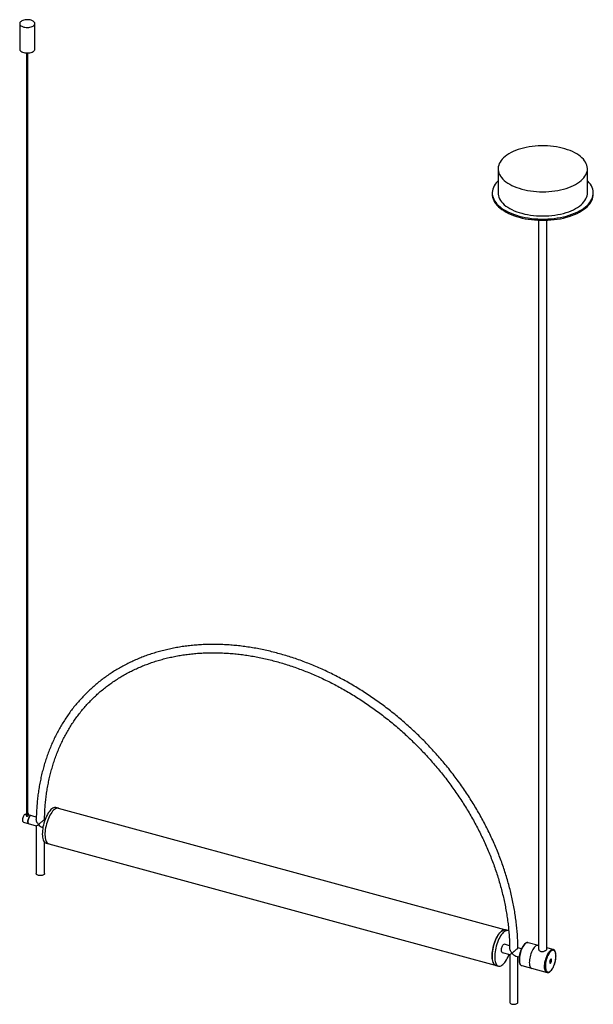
# Paper-space layout '_Trimétrica' of a CAD drawing. Header units: inches. Extents: x -17 to 20.9, y -7.8 to 57.4.
import ezdxf

# ---------------------------------------------------------------- set-up
doc = ezdxf.new("R2010")
doc.units = ezdxf.units.IN
doc.header["$MEASUREMENT"] = 0

psp = doc.layouts.new('_Trimétrica')

# ---------------------------------------------------------------- linework, layer by layer
at = {"color": 7, "linetype": 'Continuous', "lineweight": 25}
for p, q in [((-17.039, 57.141), (-17.039, 55.453)), ((-16.039, 55.453), (-16.039, 57.141)), ((-16.579, 55.196), (-16.579, 4.832)), ((-16.5, 4.832), (-16.5, 55.196)), ((14.629, 47.53), (14.629, 45.927)), ((20.539, 45.927), (20.539, 47.53)), ((14.239, 45.927), (14.239, 45.841)), ((20.929, 45.841), (20.929, 45.927)), ((17.308, 44.124), (17.308, -4.113)), ((17.859, -4.114), (17.859, 44.124)), ((-14.478, 5.2), (-14.652, 5.247)), ((-16.618, 4.802), (-16.641, 4.808)), ((-16.618, 4.832), (-16.618, 4.729)), ((-16.461, 4.729), (-16.461, 4.832)), ((-15.939, 4.617), (-16.461, 4.759)), ((15.077, -2.838), (-14.479, 5.195)), ((-16.786, 4.276), (-15.943, 4.047)), ((-15.944, 4.048), (-15.944, 0.884)), ((-15.539, 3.938), (-15.504, 3.928)), ((-15.359, 4.46), (-15.396, 4.47)), ((-15.393, 0.884), (-15.393, 2.953)), ((-15.293, 2.891), (-15.118, 2.844)), ((-15.117, 2.848), (14.439, -5.185)), ((15.293, -2.891), (15.118, -2.844)), ((15.388, -3.896), (15.045, -3.803)), ((16.607, -3.697), (16.604, -3.697)), ((17.308, -3.888), (16.607, -3.697)), ((14.9, -4.335), (15.395, -4.47)), ((15.393, -4.469), (15.393, -7.633)), ((16.166, -4.108), (15.939, -4.046)), ((18.278, -4.152), (17.859, -4.038)), ((18.271, -4.15), (18.278, -4.152)), ((14.478, -5.2), (14.652, -5.247)), ((15.798, -4.579), (16.021, -4.64)), ((15.944, -7.633), (15.944, -4.619)), ((18.075, -4.869), (18.073, -4.85)), ((16.194, -5.217), (17.865, -5.671))]:
    psp.add_line(p, q, dxfattribs=at)
at = {"color": 7, "linetype": 'Continuous', "lineweight": 25, "flags": 128}
for points in [[(-16.773, 56.913), (-16.695, 56.896), (-16.612, 56.886), (-16.527, 56.884), (-16.443, 56.889), (-16.362, 56.901), (-16.285, 56.919), (-16.216, 56.945), (-16.156, 56.976), (-16.107, 57.011), (-16.071, 57.051), (-16.048, 57.093), (-16.039, 57.136), (-16.045, 57.18), (-16.065, 57.223), (-16.098, 57.263), (-16.145, 57.299), (-16.202, 57.331), (-16.269, 57.358), (-16.344, 57.378), (-16.425, 57.392), (-16.509, 57.398), (-16.594, 57.397), (-16.677, 57.389), (-16.756, 57.373), (-16.829, 57.351), (-16.894, 57.323), (-16.948, 57.289), (-16.991, 57.252), (-17.021, 57.211), (-17.037, 57.168), (-17.038, 57.124), (-17.025, 57.081), (-16.999, 57.04), (-16.959, 57.001), (-16.907, 56.967), (-16.844, 56.937), (-16.773, 56.913)], [(-17.039, 55.453), (-17.038, 55.436), (-17.025, 55.392), (-16.999, 55.351), (-16.959, 55.312), (-16.907, 55.278), (-16.844, 55.248), (-16.773, 55.225)], [(-16.773, 55.225), (-16.695, 55.208), (-16.612, 55.198), (-16.527, 55.195), (-16.443, 55.2), (-16.362, 55.212), (-16.285, 55.231), (-16.216, 55.256), (-16.156, 55.287), (-16.107, 55.323), (-16.071, 55.362), (-16.048, 55.404), (-16.039, 55.448), (-16.039, 55.453)], [(16.205, 46.184), (16.388, 46.138), (16.578, 46.099), (16.772, 46.066), (16.97, 46.041), (17.171, 46.023), (17.373, 46.012), (17.577, 46.008), (17.781, 46.011), (17.984, 46.022), (18.185, 46.04), (18.383, 46.065), (18.578, 46.097), (18.767, 46.135), (18.951, 46.181), (19.129, 46.232), (19.299, 46.29), (19.461, 46.354), (19.614, 46.424), (19.757, 46.499), (19.89, 46.578), (20.012, 46.662), (20.122, 46.751), (20.221, 46.843), (20.307, 46.938), (20.379, 47.036), (20.439, 47.137), (20.485, 47.239), (20.517, 47.343), (20.535, 47.448), (20.539, 47.553), (20.528, 47.658), (20.504, 47.762), (20.466, 47.865), (20.414, 47.967), (20.349, 48.066), (20.271, 48.163), (20.179, 48.257), (20.076, 48.348), (19.96, 48.434), (19.834, 48.517), (19.696, 48.594), (19.548, 48.667), (19.391, 48.734), (19.226, 48.795), (19.052, 48.851), (18.872, 48.9), (18.685, 48.942), (18.494, 48.978), (18.297, 49.007), (18.098, 49.029), (17.896, 49.043), (17.692, 49.051), (17.488, 49.051), (17.285, 49.044), (17.083, 49.03), (16.883, 49.008), (16.687, 48.98), (16.495, 48.945), (16.308, 48.902), (16.127, 48.854), (15.953, 48.799), (15.787, 48.738), (15.629, 48.671), (15.481, 48.599), (15.343, 48.522), (15.215, 48.44), (15.099, 48.353), (14.995, 48.263), (14.903, 48.169), (14.823, 48.073), (14.757, 47.973), (14.704, 47.872), (14.666, 47.769), (14.64, 47.664), (14.629, 47.559), (14.633, 47.454), (14.65, 47.35), (14.681, 47.246), (14.726, 47.143), (14.784, 47.043), (14.856, 46.944), (14.941, 46.849), (15.039, 46.757), (15.148, 46.668), (15.269, 46.584), (15.402, 46.504), (15.544, 46.428), (15.697, 46.359), (15.858, 46.294), (16.028, 46.236), (16.205, 46.184)], [(14.629, 46.734), (14.601, 46.706), (14.509, 46.605), (14.43, 46.501), (14.365, 46.395), (14.313, 46.286), (14.274, 46.177), (14.25, 46.066), (14.239, 45.954), (14.243, 45.843), (14.26, 45.732), (14.292, 45.621), (14.337, 45.512), (14.396, 45.405), (14.469, 45.3), (14.554, 45.197), (14.652, 45.098), (14.762, 45.002), (14.885, 44.909), (15.018, 44.822), (15.162, 44.738), (15.317, 44.66), (15.481, 44.587), (15.654, 44.52), (15.835, 44.458), (16.023, 44.403)], [(16.023, 44.403), (16.218, 44.354), (16.418, 44.312), (16.623, 44.277), (16.833, 44.248), (17.045, 44.227), (17.26, 44.212), (17.476, 44.205), (17.693, 44.205), (17.909, 44.212), (18.124, 44.227), (18.337, 44.248), (18.546, 44.277), (18.751, 44.312), (18.952, 44.355), (19.147, 44.404), (19.335, 44.459), (19.516, 44.52), (19.688, 44.588), (19.852, 44.661), (20.007, 44.739), (20.151, 44.822), (20.284, 44.91), (20.406, 45.002), (20.517, 45.098), (20.615, 45.198), (20.7, 45.3), (20.772, 45.406), (20.831, 45.513), (20.876, 45.622), (20.908, 45.732), (20.925, 45.844), (20.928, 45.955), (20.918, 46.067), (20.893, 46.178), (20.855, 46.287), (20.803, 46.396), (20.737, 46.502), (20.658, 46.606), (20.566, 46.707), (20.539, 46.734)], [(14.239, 45.841), (14.243, 45.757), (14.26, 45.646), (14.292, 45.535), (14.337, 45.426), (14.396, 45.319), (14.469, 45.214), (14.554, 45.111), (14.652, 45.012), (14.762, 44.916), (14.885, 44.824), (15.018, 44.736), (15.162, 44.653), (15.317, 44.574), (15.481, 44.501), (15.654, 44.434), (15.835, 44.373), (16.023, 44.318)], [(14.629, 45.927), (14.633, 45.852), (14.65, 45.747), (14.681, 45.643), (14.726, 45.541), (14.784, 45.44), (14.856, 45.342), (14.941, 45.246), (15.039, 45.154), (15.148, 45.065), (15.269, 44.981), (15.402, 44.901), (15.544, 44.826), (15.697, 44.756), (15.858, 44.691), (16.028, 44.633), (16.205, 44.581)], [(16.023, 44.318), (16.218, 44.269), (16.418, 44.226), (16.623, 44.191), (16.833, 44.162), (17.045, 44.141), (17.26, 44.126), (17.476, 44.119), (17.693, 44.119), (17.909, 44.127), (18.124, 44.141), (18.337, 44.163), (18.546, 44.191), (18.751, 44.227), (18.952, 44.269), (19.147, 44.318), (19.335, 44.373), (19.516, 44.435), (19.688, 44.502), (19.852, 44.575), (20.007, 44.653), (20.151, 44.737), (20.284, 44.824), (20.406, 44.917), (20.517, 45.013), (20.615, 45.112), (20.7, 45.215), (20.772, 45.32), (20.831, 45.427), (20.876, 45.536), (20.908, 45.647), (20.925, 45.758), (20.929, 45.841)], [(16.205, 44.581), (16.388, 44.535), (16.578, 44.496), (16.772, 44.464), (16.97, 44.438), (17.171, 44.42), (17.373, 44.409), (17.577, 44.405), (17.781, 44.408), (17.984, 44.419), (18.185, 44.437), (18.383, 44.462), (18.578, 44.494), (18.767, 44.532), (18.951, 44.578), (19.129, 44.63), (19.299, 44.688), (19.461, 44.751), (19.614, 44.821), (19.757, 44.896), (19.89, 44.975), (20.012, 45.06), (20.122, 45.148), (20.221, 45.24), (20.307, 45.335), (20.379, 45.433), (20.439, 45.534), (20.485, 45.636), (20.517, 45.74), (20.535, 45.845), (20.539, 45.927)], [(-14.652, 5.247), (-14.683, 5.253), (-14.737, 5.252), (-14.794, 5.237), (-14.852, 5.209), (-14.912, 5.169), (-14.972, 5.115)], [(-16.786, 4.276), (-16.794, 4.279), (-16.814, 4.297), (-16.829, 4.327), (-16.839, 4.367), (-16.842, 4.417), (-16.839, 4.473), (-16.829, 4.532), (-16.814, 4.591), (-16.794, 4.649), (-16.769, 4.701), (-16.742, 4.745), (-16.713, 4.779), (-16.685, 4.801), (-16.658, 4.81), (-16.641, 4.808)], [(-16.579, 4.868), (-16.59, 4.864), (-16.609, 4.851), (-16.618, 4.836), (-16.615, 4.821), (-16.6, 4.807), (-16.576, 4.797)], [(-16.576, 4.797), (-16.547, 4.792), (-16.516, 4.794), (-16.489, 4.801), (-16.47, 4.814), (-16.461, 4.829), (-16.464, 4.844), (-16.479, 4.858), (-16.5, 4.868)], [(-16.558, 4.815), (-16.543, 4.812), (-16.528, 4.813), (-16.514, 4.817), (-16.504, 4.823), (-16.5, 4.831), (-16.5, 4.832)], [(-16.437, 4.182), (-16.445, 4.185), (-16.466, 4.202), (-16.481, 4.232), (-16.491, 4.273), (-16.494, 4.322), (-16.491, 4.378), (-16.481, 4.437), (-16.466, 4.497), (-16.445, 4.554), (-16.421, 4.606), (-16.394, 4.65), (-16.365, 4.684), (-16.337, 4.706), (-16.309, 4.715), (-16.293, 4.714)], [(-16.365, 4.684), (-16.394, 4.65), (-16.421, 4.606), (-16.445, 4.554), (-16.466, 4.497), (-16.481, 4.437), (-16.491, 4.378), (-16.494, 4.322), (-16.491, 4.273), (-16.481, 4.232), (-16.466, 4.202), (-16.445, 4.185), (-16.437, 4.182)], [(-14.972, 5.115), (-15.033, 5.05), (-15.093, 4.974), (-15.151, 4.888), (-15.208, 4.792), (-15.262, 4.688), (-15.312, 4.577), (-15.359, 4.461), (-15.401, 4.34), (-15.439, 4.216), (-15.471, 4.09), (-15.497, 3.964), (-15.518, 3.839), (-15.532, 3.717), (-15.54, 3.598), (-15.542, 3.486), (-15.537, 3.379), (-15.526, 3.281), (-15.508, 3.191), (-15.485, 3.112), (-15.455, 3.043), (-15.42, 2.986), (-15.381, 2.941), (-15.336, 2.909), (-15.293, 2.891)], [(-14.798, 5.068), (-14.859, 5.003), (-14.919, 4.927), (-14.977, 4.84), (-15.034, 4.745), (-15.087, 4.641), (-15.138, 4.53), (-15.185, 4.413), (-15.227, 4.292), (-15.264, 4.168), (-15.297, 4.042), (-15.323, 3.916), (-15.344, 3.792), (-15.358, 3.669), (-15.366, 3.551), (-15.368, 3.438), (-15.363, 3.332), (-15.352, 3.234), (-15.334, 3.144), (-15.311, 3.064), (-15.281, 2.996), (-15.246, 2.939), (-15.206, 2.894), (-15.162, 2.862), (-15.113, 2.843), (-15.077, 2.838)], [(-14.439, 5.185), (-14.459, 5.193), (-14.509, 5.205), (-14.563, 5.204), (-14.619, 5.19), (-14.678, 5.162), (-14.738, 5.121), (-14.798, 5.068)], [(-15.797, 0.758), (-15.848, 0.776), (-15.89, 0.799), (-15.921, 0.827), (-15.94, 0.857), (-15.944, 0.884)], [(-15.393, 0.884), (-15.393, 0.879), (-15.403, 0.847), (-15.425, 0.818), (-15.46, 0.791), (-15.505, 0.77), (-15.558, 0.754), (-15.617, 0.744), (-15.679, 0.742), (-15.74, 0.747), (-15.797, 0.758)], [(14.798, -2.976), (14.738, -3.041), (14.678, -3.117), (14.619, -3.203), (14.563, -3.299), (14.509, -3.403), (14.459, -3.514), (14.412, -3.63), (14.37, -3.751), (14.332, -3.875), (14.3, -4.001), (14.274, -4.127), (14.253, -4.252), (14.239, -4.374), (14.231, -4.493), (14.229, -4.605), (14.234, -4.712), (14.245, -4.81), (14.263, -4.9), (14.286, -4.979), (14.315, -5.048), (14.35, -5.105), (14.39, -5.15), (14.435, -5.182), (14.478, -5.2)], [(14.479, -5.195), (14.455, -5.187), (14.408, -5.16), (14.366, -5.119), (14.329, -5.065), (14.297, -5), (14.271, -4.922), (14.251, -4.834), (14.238, -4.737), (14.232, -4.631), (14.232, -4.519), (14.238, -4.4), (14.251, -4.277), (14.271, -4.151), (14.297, -4.023), (14.329, -3.895), (14.366, -3.769), (14.408, -3.646), (14.455, -3.527), (14.506, -3.414), (14.56, -3.308), (14.617, -3.211), (14.676, -3.123), (14.737, -3.045), (14.798, -2.979), (14.86, -2.926), (14.92, -2.885), (14.98, -2.857), (15.037, -2.843), (15.091, -2.843), (15.117, -2.848)], [(14.972, -3.023), (14.912, -3.088), (14.852, -3.164), (14.794, -3.251), (14.737, -3.346), (14.683, -3.45), (14.633, -3.561), (14.586, -3.678), (14.544, -3.799), (14.506, -3.923), (14.474, -4.049), (14.448, -4.175), (14.427, -4.299), (14.413, -4.422), (14.405, -4.54), (14.403, -4.653), (14.408, -4.759), (14.419, -4.858), (14.437, -4.947), (14.46, -5.027), (14.49, -5.095), (14.524, -5.152), (14.564, -5.197), (14.609, -5.229), (14.658, -5.248), (14.71, -5.254), (14.765, -5.246), (14.823, -5.225), (14.882, -5.19), (14.942, -5.143), (15.003, -5.084), (15.063, -5.014), (15.122, -4.932), (15.18, -4.841), (15.235, -4.741), (15.287, -4.634), (15.336, -4.52), (15.359, -4.46)], [(15.118, -2.844), (15.087, -2.838), (15.034, -2.839), (14.977, -2.854), (14.919, -2.882), (14.859, -2.923), (14.798, -2.976)], [(15.333, -2.908), (15.312, -2.898), (15.262, -2.886), (15.208, -2.887), (15.151, -2.901), (15.093, -2.929), (15.033, -2.97), (14.972, -3.023)], [(14.9, -4.335), (14.892, -4.332), (14.872, -4.315), (14.857, -4.285), (14.847, -4.244), (14.844, -4.195), (14.847, -4.139), (14.857, -4.08), (14.872, -4.02), (14.892, -3.963), (14.917, -3.911), (14.944, -3.867), (14.972, -3.833)], [(16.4, -3.782), (16.351, -3.836), (16.303, -3.901), (16.257, -3.976), (16.213, -4.059), (16.172, -4.15), (16.136, -4.246), (16.104, -4.346), (16.078, -4.447), (16.057, -4.549), (16.043, -4.65), (16.034, -4.746), (16.033, -4.838), (16.038, -4.923), (16.049, -5), (16.067, -5.067), (16.09, -5.123), (16.119, -5.167), (16.154, -5.198), (16.192, -5.217), (16.194, -5.217)], [(17.062, -3.962), (17.013, -4.016), (16.965, -4.081), (16.918, -4.156), (16.874, -4.239), (16.834, -4.33), (16.797, -4.426), (16.766, -4.525), (16.739, -4.627), (16.719, -4.729), (16.704, -4.829), (16.696, -4.926), (16.694, -5.018), (16.699, -5.103), (16.711, -5.18), (16.728, -5.246), (16.752, -5.302), (16.781, -5.347), (16.815, -5.378), (16.854, -5.396), (16.855, -5.397)], [(17.062, -3.962), (17.013, -4.016), (16.965, -4.081), (16.918, -4.156), (16.874, -4.239), (16.834, -4.33), (16.797, -4.426), (16.766, -4.525), (16.739, -4.627), (16.719, -4.729), (16.704, -4.829), (16.696, -4.926), (16.694, -5.018), (16.699, -5.103), (16.711, -5.18), (16.728, -5.246), (16.752, -5.302), (16.781, -5.347), (16.815, -5.378), (16.854, -5.396), (16.855, -5.397)], [(17.867, -5.672), (17.863, -5.671), (17.825, -5.653), (17.791, -5.621), (17.762, -5.577), (17.738, -5.521), (17.72, -5.454), (17.709, -5.377), (17.704, -5.292), (17.706, -5.201), (17.714, -5.104), (17.728, -5.004), (17.749, -4.902), (17.776, -4.8), (17.807, -4.7), (17.844, -4.604), (17.884, -4.513), (17.928, -4.43), (17.974, -4.355), (18.022, -4.29), (18.071, -4.236)], [(17.757, -5.254), (17.758, -5.305), (17.764, -5.385), (17.777, -5.457), (17.796, -5.518), (17.821, -5.569), (17.851, -5.608), (17.886, -5.633), (17.925, -5.646), (17.967, -5.645), (18.012, -5.63), (18.059, -5.602), (18.106, -5.562), (18.154, -5.51), (18.2, -5.446), (18.245, -5.373), (18.288, -5.292), (18.327, -5.203), (18.361, -5.11), (18.391, -5.012), (18.416, -4.913), (18.435, -4.815), (18.448, -4.718), (18.454, -4.625), (18.454, -4.537), (18.448, -4.457), (18.435, -4.385), (18.416, -4.323), (18.391, -4.273), (18.361, -4.234), (18.327, -4.208), (18.288, -4.196), (18.245, -4.197), (18.2, -4.212), (18.154, -4.239), (18.106, -4.28), (18.106, -4.28)], [(18.071, -4.236), (18.12, -4.195), (18.168, -4.166), (18.215, -4.15), (18.259, -4.148), (18.271, -4.15)], [(18.171, -4.857), (18.168, -4.822), (18.158, -4.797), (18.142, -4.786), (18.122, -4.789), (18.101, -4.807), (18.08, -4.837), (18.062, -4.876), (18.049, -4.92), (18.042, -4.964), (18.042, -5.003), (18.049, -5.034), (18.062, -5.052), (18.08, -5.056), (18.101, -5.045), (18.122, -5.021), (18.142, -4.986), (18.158, -4.944), (18.168, -4.9), (18.171, -4.857)], [(15.393, -7.633), (15.398, -7.66), (15.416, -7.69), (15.447, -7.717), (15.489, -7.741), (15.54, -7.759)], [(15.54, -7.759), (15.598, -7.77), (15.659, -7.775), (15.72, -7.773), (15.779, -7.763), (15.833, -7.747), (15.878, -7.726), (15.913, -7.699), (15.935, -7.67), (15.944, -7.638), (15.944, -7.633)]]:
    psp.add_lwpolyline(points, dxfattribs=at)
at = {"color": 7, "linetype": 'Continuous', "lineweight": 25}
for centre, radius, start, end in [((-16.556, 4.838), 0.0232, 192.96618, 266.03086), ((-16.304, 4.637), 0.0772, 81.95244, 142.74692), ((-16.129, 4.53), 0.517, 291.12752, 309.89881), ((-15.351, 4.455), 0.55, 215.79533, 249.97147), ((15.034, -3.88), 0.0772, 81.95244, 142.74692), ((16.58, -3.925), 0.229, 84.06483, 141.60592), ((17.24, -4.103), 0.227, 82.9547, 141.74465), ((15.209, -3.987), 0.517, 291.12752, 309.89881), ((15.982, -4.069), 0.542, 215.53022, 250.23658), ((19.45, -5.286), 1.694, 150.33891, 178.90869), ((18.696, -4.858), 0.826, 135.56986, 150.27588), ((17.92, -4.869), 0.155, 321.71197, 0.17765)]:
    psp.add_arc(centre, radius, start, end, dxfattribs=at)
for points, knots in [([(15.942, -4.05), (15.942, -4.009), (15.941, -3.832), (15.928, -3.516), (15.903, -3.102), (15.866, -2.687), (15.818, -2.27), (15.76, -1.851), (15.69, -1.431), (15.61, -1.009), (15.519, -0.588), (15.417, -0.165), (15.304, 0.257), (15.181, 0.679), (15.047, 1.101), (14.903, 1.521), (14.748, 1.941), (14.584, 2.36), (14.409, 2.776), (14.224, 3.191), (14.03, 3.604), (13.825, 4.014), (13.611, 4.421), (13.388, 4.825), (13.156, 5.226), (12.914, 5.624), (12.664, 6.017), (12.404, 6.406), (12.136, 6.791), (11.86, 7.171), (11.576, 7.546), (11.283, 7.916), (10.983, 8.28), (10.675, 8.639), (10.36, 8.992), (10.037, 9.338), (9.708, 9.678), (9.372, 10.012), (9.03, 10.338), (8.681, 10.657), (8.326, 10.969), (7.966, 11.274), (7.599, 11.57), (7.228, 11.859), (6.852, 12.139), (6.471, 12.411), (6.085, 12.674), (5.696, 12.929), (5.302, 13.175), (4.904, 13.411), (4.504, 13.639), (4.1, 13.857), (3.693, 14.065), (3.284, 14.263), (2.872, 14.452), (2.458, 14.631), (2.043, 14.799), (1.626, 14.958), (1.208, 15.106), (0.789, 15.243), (0.37, 15.37), (-0.05, 15.486), (-0.469, 15.592), (-0.889, 15.687), (-1.308, 15.771), (-1.726, 15.844), (-2.142, 15.906), (-2.558, 15.957), (-2.971, 15.996), (-3.382, 16.025), (-3.792, 16.043), (-4.198, 16.049), (-4.602, 16.045), (-5.002, 16.029), (-5.399, 16.002), (-5.792, 15.964), (-6.182, 15.915), (-6.566, 15.854), (-6.947, 15.783), (-7.322, 15.701), (-7.693, 15.608), (-8.058, 15.504), (-8.417, 15.39), (-8.771, 15.264), (-9.118, 15.129), (-9.459, 14.982), (-9.794, 14.826), (-10.122, 14.659), (-10.442, 14.482), (-10.756, 14.295), (-11.062, 14.098), (-11.36, 13.891), (-11.65, 13.675), (-11.933, 13.449), (-12.207, 13.214), (-12.472, 12.97), (-12.729, 12.717), (-12.978, 12.455), (-13.217, 12.184), (-13.447, 11.906), (-13.668, 11.619), (-13.879, 11.323), (-14.081, 11.02), (-14.273, 10.71), (-14.455, 10.392), (-14.627, 10.067), (-14.789, 9.734), (-14.941, 9.395), (-15.082, 9.05), (-15.213, 8.698), (-15.334, 8.34), (-15.444, 7.977), (-15.543, 7.608), (-15.631, 7.233), (-15.709, 6.854), (-15.776, 6.47), (-15.831, 6.081), (-15.876, 5.688), (-15.91, 5.291), (-15.932, 4.89), (-15.942, 4.616), (-15.943, 4.474), (-15.943, 4.468)], [0, 0, 0, 0, 0.002566, 0.011021, 0.019478, 0.027936, 0.036395, 0.044854, 0.053315, 0.061776, 0.070238, 0.0787, 0.087162, 0.095625, 0.104089, 0.112552, 0.121016, 0.12948, 0.137944, 0.146408, 0.154872, 0.163336, 0.1718, 0.180264, 0.188728, 0.197192, 0.205656, 0.21412, 0.222584, 0.231047, 0.239511, 0.247975, 0.256438, 0.264902, 0.273365, 0.281829, 0.290293, 0.298756, 0.30722, 0.315684, 0.324147, 0.332611, 0.341075, 0.349539, 0.358003, 0.366467, 0.374932, 0.383396, 0.39186, 0.400325, 0.40879, 0.417255, 0.425719, 0.434184, 0.44265, 0.451115, 0.45958, 0.468045, 0.47651, 0.484975, 0.493439, 0.501904, 0.510368, 0.518832, 0.527295, 0.535758, 0.544221, 0.552682, 0.561143, 0.569603, 0.578062, 0.586519, 0.594976, 0.603431, 0.611884, 0.620336, 0.628785, 0.637233, 0.645679, 0.654123, 0.662564, 0.671003, 0.67944, 0.687874, 0.696306, 0.704735, 0.713162, 0.721586, 0.730009, 0.738429, 0.746847, 0.755264, 0.763679, 0.772093, 0.780506, 0.788918, 0.797329, 0.805741, 0.814152, 0.822564, 0.830977, 0.839391, 0.847805, 0.856222, 0.86464, 0.873059, 0.881481, 0.889905, 0.898331, 0.90676, 0.915191, 0.923624, 0.93206, 0.940498, 0.948938, 0.95738, 0.965825, 0.974272, 0.98272, 0.99117, 0.999622, 1, 1, 1, 1]), ([(-15.392, 4.466), (-15.389, 4.597), (-15.383, 4.86), (-15.36, 5.251), (-15.327, 5.638), (-15.283, 6.02), (-15.229, 6.399), (-15.163, 6.773), (-15.087, 7.142), (-15, 7.506), (-14.902, 7.865), (-14.794, 8.218), (-14.675, 8.565), (-14.546, 8.907), (-14.407, 9.242), (-14.257, 9.57), (-14.097, 9.892), (-13.927, 10.206), (-13.747, 10.514), (-13.558, 10.814), (-13.358, 11.106), (-13.149, 11.391), (-12.931, 11.667), (-12.704, 11.935), (-12.467, 12.195), (-12.221, 12.446), (-11.967, 12.688), (-11.704, 12.921), (-11.433, 13.144), (-11.154, 13.359), (-10.867, 13.564), (-10.572, 13.759), (-10.269, 13.945), (-9.96, 14.12), (-9.643, 14.285), (-9.319, 14.441), (-8.989, 14.586), (-8.652, 14.72), (-8.309, 14.844), (-7.96, 14.958), (-7.606, 15.061), (-7.246, 15.153), (-6.881, 15.234), (-6.512, 15.305), (-6.137, 15.364), (-5.759, 15.413), (-5.376, 15.451), (-4.989, 15.477), (-4.599, 15.493), (-4.205, 15.498), (-3.809, 15.492), (-3.41, 15.475), (-3.008, 15.446), (-2.605, 15.407), (-2.199, 15.357), (-1.792, 15.296), (-1.383, 15.224), (-0.974, 15.141), (-0.564, 15.048), (-0.153, 14.944), (0.258, 14.829), (0.668, 14.703), (1.078, 14.568), (1.487, 14.421), (1.896, 14.265), (2.303, 14.098), (2.708, 13.922), (3.112, 13.735), (3.513, 13.539), (3.911, 13.333), (4.307, 13.117), (4.7, 12.892), (5.09, 12.658), (5.476, 12.415), (5.858, 12.163), (6.236, 11.903), (6.609, 11.633), (6.978, 11.356), (7.342, 11.071), (7.7, 10.777), (8.054, 10.476), (8.401, 10.168), (8.742, 9.852), (9.077, 9.529), (9.406, 9.199), (9.728, 8.863), (10.043, 8.521), (10.351, 8.172), (10.651, 7.818), (10.944, 7.458), (11.229, 7.092), (11.506, 6.722), (11.775, 6.347), (12.035, 5.967), (12.287, 5.584), (12.53, 5.196), (12.765, 4.804), (12.99, 4.409), (13.205, 4.011), (13.412, 3.61), (13.609, 3.207), (13.796, 2.801), (13.973, 2.394), (14.14, 1.984), (14.298, 1.573), (14.445, 1.162), (14.582, 0.749), (14.708, 0.336), (14.824, -0.078), (14.93, -0.491), (15.024, -0.904), (15.109, -1.316), (15.182, -1.727), (15.245, -2.137), (15.296, -2.546), (15.337, -2.953), (15.367, -3.357), (15.386, -3.724), (15.389, -3.954), (15.391, -4.052)], [0, 0, 0, 0, 0.008557, 0.017117, 0.025679, 0.034242, 0.042808, 0.051375, 0.059944, 0.068516, 0.07709, 0.085667, 0.094247, 0.102829, 0.111414, 0.120001, 0.128592, 0.137185, 0.145781, 0.154379, 0.162979, 0.171582, 0.180186, 0.188792, 0.197399, 0.206007, 0.214616, 0.223225, 0.231833, 0.240441, 0.249048, 0.257653, 0.266257, 0.274859, 0.283459, 0.292056, 0.300652, 0.309244, 0.317834, 0.326421, 0.335005, 0.343587, 0.352166, 0.360743, 0.369317, 0.377889, 0.386459, 0.395026, 0.403592, 0.412156, 0.420718, 0.429279, 0.437838, 0.446396, 0.454953, 0.46351, 0.472065, 0.480619, 0.489173, 0.497727, 0.50628, 0.514832, 0.523384, 0.531936, 0.540488, 0.54904, 0.557592, 0.566143, 0.574695, 0.583246, 0.591798, 0.600349, 0.608901, 0.617452, 0.626004, 0.634556, 0.643108, 0.651659, 0.660211, 0.668763, 0.677315, 0.685867, 0.69442, 0.702972, 0.711524, 0.720076, 0.728628, 0.73718, 0.745732, 0.754284, 0.762835, 0.771387, 0.779939, 0.78849, 0.797042, 0.805593, 0.814144, 0.822695, 0.831246, 0.839797, 0.848347, 0.856898, 0.865448, 0.873999, 0.882549, 0.8911, 0.89965, 0.908201, 0.916751, 0.925302, 0.933853, 0.942405, 0.950957, 0.959509, 0.968062, 0.976616, 0.98517, 0.993725, 1, 1, 1, 1]), ([(-16.617, 4.729), (-16.617, 4.726), (-16.618, 4.718), (-16.609, 4.704), (-16.593, 4.691), (-16.57, 4.683), (-16.544, 4.682), (-16.518, 4.686), (-16.494, 4.695), (-16.475, 4.707), (-16.463, 4.719), (-16.461, 4.726), (-16.461, 4.729)], [0, 0, 0, 0, 0.054615, 0.161467, 0.270426, 0.376562, 0.479288, 0.583348, 0.69132, 0.799853, 0.904816, 1, 1, 1, 1]), ([(-15.797, 4.133), (-15.798, 4.133), (-15.816, 4.156), (-15.851, 4.205), (-15.901, 4.293), (-15.937, 4.385), (-15.941, 4.444), (-15.942, 4.468)], [0, 0, 0, 0, 0.0017, 0.229395, 0.463758, 0.78495, 1, 1, 1, 1]), ([(-15.393, 4.466), (-15.393, 4.466), (-15.389, 4.465), (-15.401, 4.45), (-15.43, 4.421), (-15.474, 4.381), (-15.534, 4.331), (-15.601, 4.278), (-15.667, 4.228), (-15.731, 4.18), (-15.774, 4.149), (-15.797, 4.133), (-15.797, 4.133)], [0, 0, 0, 0, 0.0155094, 0.1264455, 0.2379543, 0.3372868, 0.4412201, 0.6032029, 0.7146325, 0.8292072, 0.9990054, 1, 1, 1, 1]), ([(16.373, -3.788), (16.364, -3.796), (16.339, -3.821), (16.3, -3.87), (16.254, -3.938), (16.211, -4.013), (16.17, -4.095), (16.134, -4.182), (16.101, -4.274), (16.073, -4.368), (16.049, -4.464), (16.031, -4.559), (16.019, -4.653), (16.012, -4.744), (16.011, -4.83), (16.016, -4.911), (16.028, -4.985), (16.045, -5.051), (16.069, -5.109), (16.099, -5.155), (16.135, -5.19), (16.169, -5.211), (16.193, -5.216), (16.201, -5.217)], [0, 0, 0, 0, 0.026467, 0.077234, 0.127765, 0.178047, 0.228133, 0.278083, 0.327944, 0.377758, 0.427558, 0.477373, 0.527232, 0.577173, 0.627241, 0.677494, 0.728002, 0.778843, 0.830044, 0.881311, 0.92631, 0.974257, 1, 1, 1, 1]), ([(16.602, -3.698), (16.594, -3.696), (16.571, -3.689), (16.531, -3.693), (16.485, -3.707), (16.437, -3.733), (16.4, -3.762), (16.378, -3.782), (16.373, -3.788)], [0, 0, 0, 0, 0.114244, 0.307059, 0.50357, 0.709468, 0.923903, 1, 1, 1, 1]), ([(15.54, -4.384), (15.54, -4.384), (15.521, -4.361), (15.486, -4.311), (15.436, -4.223), (15.399, -4.132), (15.395, -4.074), (15.393, -4.051)], [0, 0, 0, 0, 0.001708, 0.232307, 0.469661, 0.796484, 1, 1, 1, 1]), ([(15.941, -4.05), (15.942, -4.05), (15.945, -4.05), (15.933, -4.066), (15.904, -4.095), (15.859, -4.136), (15.799, -4.187), (15.733, -4.24), (15.668, -4.291), (15.605, -4.338), (15.563, -4.368), (15.54, -4.384), (15.54, -4.384)], [0, 0, 0, 0, 0.021998, 0.133469, 0.245483, 0.345846, 0.450745, 0.611773, 0.721616, 0.834563, 0.99901, 1, 1, 1, 1]), ([(17.311, -4.113), (17.311, -4.128), (17.313, -4.162), (17.349, -4.216), (17.413, -4.262), (17.495, -4.284), (17.584, -4.282), (17.673, -4.261), (17.756, -4.224), (17.819, -4.182), (17.855, -4.143), (17.856, -4.122), (17.857, -4.113)], [0, 0, 0, 0, 0.077089, 0.184817, 0.294319, 0.398415, 0.498483, 0.602001, 0.711071, 0.81946, 0.922276, 1, 1, 1, 1]), ([(17.868, -5.67), (17.876, -5.673), (17.898, -5.679), (17.937, -5.676), (17.983, -5.663), (18.031, -5.638), (18.079, -5.601), (18.128, -5.553), (18.175, -5.494), (18.22, -5.426), (18.264, -5.351), (18.304, -5.268), (18.34, -5.181), (18.373, -5.089), (18.401, -4.994), (18.424, -4.899), (18.441, -4.803), (18.454, -4.71), (18.46, -4.619), (18.46, -4.533), (18.455, -4.453), (18.443, -4.379), (18.425, -4.313), (18.4, -4.256), (18.37, -4.211), (18.334, -4.177), (18.3, -4.157), (18.277, -4.153), (18.269, -4.151)], [0, 0, 0, 0, 0.0198698, 0.0562201, 0.0931645, 0.1318449, 0.1721771, 0.2132957, 0.2544324, 0.2953638, 0.3360953, 0.3766723, 0.4171412, 0.4575408, 0.4979034, 0.5382573, 0.5786244, 0.6190287, 0.6595015, 0.7000803, 0.7408126, 0.7817563, 0.8229721, 0.8644777, 0.9059973, 0.9423292, 0.9810363, 1, 1, 1, 1])]:
    psp.add_open_spline(points, degree=3, knots=knots, dxfattribs=at)

doc.saveas('drawing.dxf')
